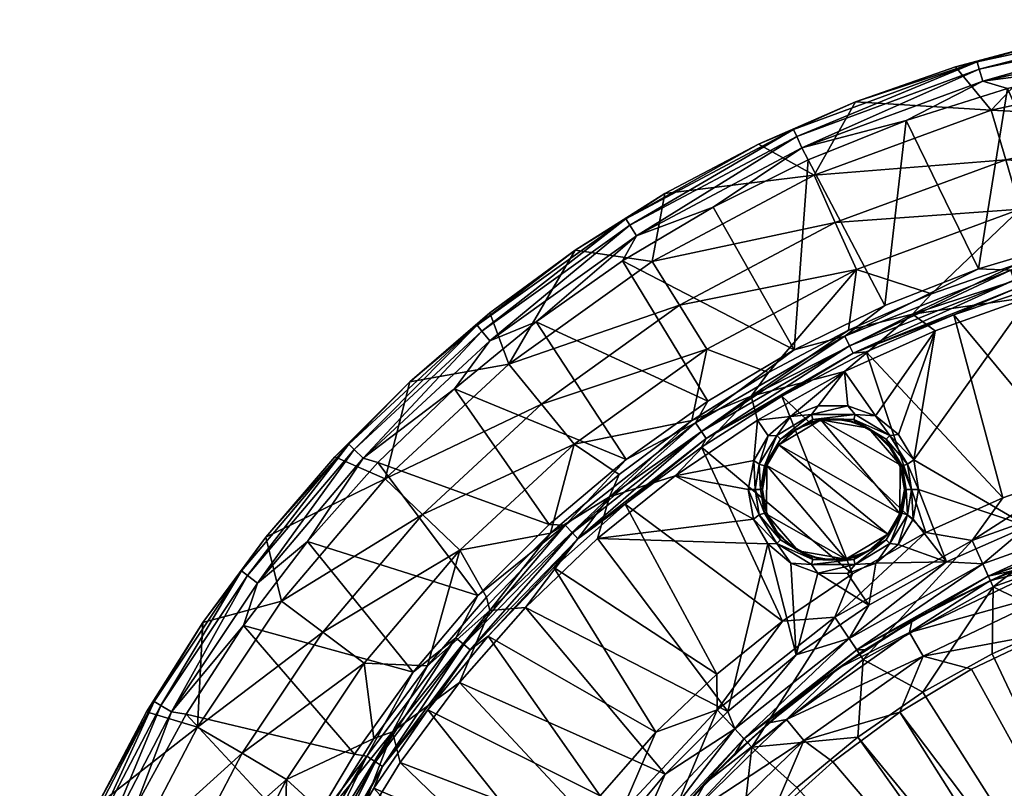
# Model space of a CAD drawing. Header units: inches. Extents: x -200 to 200, y -200 to 200.
# Tile 3 of 10: x -191 to -52, y 89 to 197. Entities that reach past the tile are written whole.
import ezdxf

# ---------------------------------------------------------------- set-up
doc = ezdxf.new("R2010")
doc.units = ezdxf.units.IN
doc.header["$MEASUREMENT"] = 0
doc.layers.add('Layer 1', color=7, linetype='Continuous')

# ---------------------------------------------------------------- blocks, each defined once
blk = doc.blocks.new('Lavabo Bucket 40')
at = {"color": 253, "true_color": 0xa4adb2}
mesh = blk.add_polyface(dxfattribs=at)
corners = [(-28.22, 169.1, 350), (-25.98, 167.85, 349.74), (-42.04, 166.21, 350), (-29.77, 197.29, 344.57), (-28.33, 197.29, 346.53), (-44.42, 194.51, 344.57), (-55.81, 191.34, 346.53), (-58.84, 190.64, 344.57), (-72.93, 185.7, 344.57), (-55.51, 190.31, 348.38), (-81.67, 181.81, 346.53), (-65.8, 183.09, 350), (-55.01, 188.62, 349.61), (-51.54, 187.6, 350), (-22.35, 193.26, 350), (-37.07, 190.99, 350), (-27.93, 194.48, 349.61), (-81.23, 180.83, 348.38), (-28.18, 196.22, 348.38), (-80.51, 179.23, 349.61), (-27.32, 190.3, 259.57), (-53.83, 184.56, 259.57), (-51.79, 177.56, 174.57), (-26.29, 183.09, 174.57), (-78.78, 175.37, 259.57), (-75.79, 168.72, 174.57), (-25.25, 175.87, 89.57), (-49.75, 170.57, 89.57), (-25.38, 168.49, 4.57), (-37.9, 166.13, 4.57), (-55.64, 162.16, 350), (-68.82, 157.01, 350), (-79.6, 177.52, 350)]
mesh.append_faces([[corners[k] for k in face] for face in [(0, 1, 2), (3, 4, 5), (6, 7, 5), (8, 7, 6), (5, 4, 6), (9, 6, 4), (10, 8, 6), (11, 12, 13), (14, 15, 16), (17, 6, 9), (9, 4, 18), (9, 12, 19), (18, 16, 12), (12, 9, 18), (19, 12, 11), (13, 12, 15), (12, 16, 15), (20, 3, 5), (7, 8, 21), (5, 21, 20), (21, 22, 23), (7, 21, 5), (8, 24, 21), (21, 23, 20), (22, 24, 25), (24, 22, 21), (26, 22, 27), (22, 26, 23), (27, 22, 25), (28, 26, 29), (26, 27, 29), (30, 13, 2), (30, 31, 11), (2, 15, 0), (14, 0, 15), (15, 2, 13), (13, 30, 11), (11, 31, 32)]], dxfattribs={"color": 253})
mesh = blk.add_polyface(dxfattribs=at)
corners = [(-78.94, 140.92, 1.02), (-76, 141.05, 2), (-73.2, 140.92, 1.02), (-79.13, 140.56, 2), (-74.02, 142.85), (-72.98, 141.65, 0.26), (-70.13, 141.47), (-79.16, 141.65, 0.26), (-78.19, 142.87), (-82.11, 141.36), (-81.6, 150.78, 350), (-68.82, 157.01, 350), (-74.43, 152.67, 349.74), (-95.48, 140.47, 349.74), (-94.64, 139.23, 348.93), (-73.77, 151.32, 348.93), (-73.27, 150.3, 347.66), (-94, 138.28, 347.66), (-71.43, 150.46, 346.17), (-83.32, 144.22, 346.17), (-74.49, 147.69), (-64.92, 155.81, 1.32), (-87.65, 144.25, 1.32), (-86.76, 140.83), (-73.95, 153.53, 4.57), (-85.2, 147.57, 4.57), (-72.93, 185.7, 344.57), (-81.67, 181.81, 346.53), (-86.59, 179.75, 344.57), (-55.81, 191.34, 346.53), (-81.23, 180.83, 348.38), (-55.51, 190.31, 348.38), (-80.51, 179.23, 349.61), (-79.6, 177.52, 350), (-92.98, 170.89, 350), (-65.8, 183.09, 350), (-93.87, 150.86, 89.57), (-72.8, 162.08, 89.57), (-97.72, 157.04, 174.57), (-78.78, 175.37, 259.57), (-101.57, 163.23, 259.57), (-75.79, 168.72, 174.57), (-74.36, 140.89, 205), (-77.84, 140.9, 205)]
mesh.append_faces([[corners[k] for k in face] for face in [(0, 1, 2), (0, 3, 1), (4, 5, 6), (0, 2, 5), (5, 7, 0), (7, 8, 9), (8, 7, 4), (7, 5, 4), (10, 11, 12), (12, 13, 10), (14, 12, 15), (15, 16, 17), (15, 17, 14), (16, 18, 19), (17, 16, 19), (20, 21, 22), (20, 22, 23), (24, 25, 22), (22, 21, 24), (26, 27, 28), (29, 30, 27), (31, 32, 30), (32, 33, 34), (33, 32, 35), (36, 37, 38), (28, 39, 26), (39, 40, 41), (25, 37, 36), (37, 41, 38), (24, 37, 25), (23, 9, 20), (4, 20, 8), (4, 6, 20), (9, 8, 20), (33, 11, 10), (33, 10, 34), (42, 1, 43), (1, 3, 43)]], dxfattribs={"color": 253})
mesh = blk.add_polyface(dxfattribs=at)
corners = [(-95.48, 140.47, 349.74), (-105.27, 135.31, 350), (-93.74, 143.54, 350), (-81.6, 150.78, 350), (-74.43, 152.67, 349.74), (-94.64, 139.23, 348.93), (-94, 138.28, 347.66), (-83.32, 144.22, 346.17), (-94.66, 137.06, 346.17), (-98.36, 132.99), (-86.76, 140.83), (-87.65, 144.25, 1.32), (-96, 140.78, 4.57), (-85.2, 147.57, 4.57), (-107.59, 130.06, 1.32), (-105.3, 169.23, 346.53), (-86.59, 179.75, 344.57), (-81.67, 181.81, 346.53), (-112.43, 164.83, 344.57), (-99.8, 172.78, 344.57), (-126.26, 154.22, 346.53), (-124.47, 152.03, 349.61), (-104.73, 168.31, 348.38), (-103.8, 166.82, 349.61), (-125.58, 153.39, 348.38), (-81.23, 180.83, 348.38), (-117.95, 154.72, 350), (-80.51, 179.23, 349.61), (-105.76, 163.3, 350), (-92.98, 170.89, 350), (-78.78, 175.37, 259.57), (-101.57, 163.23, 259.57), (-121.79, 148.75, 259.57), (-117.17, 143.12, 174.57), (-112.56, 137.48, 89.57), (-93.87, 150.86, 89.57), (-75.79, 168.72, 174.57), (-97.72, 157.04, 174.57), (-129.44, 145.24, 350)]
mesh.append_faces([[corners[k] for k in face] for face in [(0, 1, 2), (3, 0, 2), (4, 5, 0), (6, 7, 8), (9, 10, 11), (12, 11, 13), (14, 11, 12), (15, 16, 17), (18, 19, 15), (15, 20, 18), (15, 19, 16), (21, 22, 23), (17, 22, 15), (15, 22, 24), (17, 25, 22), (26, 21, 23), (22, 21, 24), (25, 27, 23), (25, 23, 22), (23, 28, 26), (23, 29, 28), (23, 27, 29), (30, 19, 31), (19, 18, 31), (31, 18, 32), (16, 19, 30), (33, 34, 35), (36, 31, 37), (37, 32, 33), (32, 37, 31), (34, 12, 35), (33, 35, 37), (35, 12, 13), (28, 29, 3), (1, 38, 26), (26, 28, 2), (28, 3, 2), (26, 2, 1)]], dxfattribs={"color": 253})
mesh = blk.add_polyface(dxfattribs=at)
corners = [(-126.26, 154.22, 346.53), (-135.74, 146.23, 344.57), (-124.43, 155.98, 344.57), (-112.43, 164.83, 344.57), (-144.33, 137.46, 346.53), (-146.29, 135.67, 344.57), (-156.01, 124.37, 344.57), (-159.45, 119.59, 346.53), (-164.87, 112.35, 344.57), (-143.55, 136.71, 348.38), (-158.59, 118.94, 348.38), (-129.44, 145.24, 350), (-124.47, 152.03, 349.61), (-117.95, 154.72, 350), (-105.3, 169.23, 346.53), (-125.58, 153.39, 348.38), (-142.28, 135.5, 349.61), (-157.18, 117.89, 349.61), (-140.21, 134.88, 350), (-150.12, 123.75, 350), (-121.79, 148.75, 259.57), (-139.21, 132.59, 259.57), (-133.94, 127.56, 174.57), (-117.17, 143.12, 174.57), (-153.8, 115.35, 259.57), (-112.56, 137.48, 89.57), (-128.66, 122.54, 89.57), (-147.97, 110.98, 174.57), (-124.93, 115.89, 4.57), (-115.9, 124.9, 4.57), (-126.12, 116.13, 350), (-116.08, 126.16, 350)]
mesh.append_faces([[corners[k] for k in face] for face in [(0, 1, 2), (3, 0, 2), (1, 0, 4), (5, 4, 6), (5, 1, 4), (7, 8, 6), (4, 0, 9), (6, 4, 7), (4, 10, 7), (11, 12, 13), (14, 15, 0), (4, 9, 10), (0, 15, 9), (9, 16, 17), (9, 17, 10), (15, 12, 16), (16, 9, 15), (16, 18, 19), (17, 16, 19), (18, 16, 11), (16, 12, 11), (3, 2, 20), (6, 21, 5), (5, 21, 1), (22, 23, 21), (21, 6, 24), (21, 20, 1), (2, 1, 20), (21, 23, 20), (22, 21, 24), (25, 22, 26), (22, 25, 23), (26, 22, 27), (26, 28, 29), (25, 26, 29), (19, 18, 30), (31, 18, 11), (18, 31, 30)]], dxfattribs={"color": 253})
mesh = blk.add_polyface(dxfattribs=at)
corners = [(-51.05, 161.99, 349.74), (-42.04, 166.21, 350), (-25.98, 167.85, 349.74), (-55.64, 162.16, 350), (-50.26, 159.47, 347.66), (-25.75, 166.37, 348.93), (-25.57, 165.24, 347.66), (-74.43, 152.67, 349.74), (-68.82, 157.01, 350), (-73.77, 151.32, 348.93), (-46.37, 159.97, 346.17), (-59.1, 155.71, 346.17), (-50.6, 160.56, 348.93), (-73.27, 150.3, 347.66), (-71.43, 150.46, 346.17), (-33.35, 163.19, 346.17), (-21.04, 164.07), (-39.93, 164, 1.32), (-34.88, 161.69), (-48.43, 158.16), (-64.92, 155.81, 1.32), (-50.22, 162.83, 4.57), (-37.9, 166.13, 4.57), (-61.72, 153.46), (-74.49, 147.69), (-62.25, 158.63, 4.57), (-73.95, 153.53, 4.57), (-25.38, 168.49, 4.57), (-49.75, 170.57, 89.57), (-72.8, 162.08, 89.57), (-75.79, 168.72, 174.57), (-36.9, 129.86), (-70.13, 141.47), (-64.75, 135.24), (-29.49, 136.83, 235.33), (-40.97, 133.85, 235.33), (-52.19, 129.89, 235.33)]
mesh.append_faces([[corners[k] for k in face] for face in [(0, 1, 2), (0, 3, 1), (4, 5, 6), (3, 0, 7), (7, 8, 3), (9, 7, 0), (4, 10, 11), (12, 0, 2), (9, 0, 12), (12, 2, 5), (12, 4, 13), (13, 9, 12), (5, 4, 12), (14, 13, 11), (13, 4, 11), (15, 10, 4), (4, 6, 15), (16, 17, 18), (17, 19, 18), (17, 20, 19), (21, 17, 22), (23, 19, 20), (23, 20, 24), (25, 26, 20), (25, 20, 21), (20, 17, 21), (22, 17, 27), (22, 28, 21), (26, 25, 29), (28, 30, 29), (21, 28, 25), (28, 29, 25), (18, 19, 31), (23, 24, 32), (23, 33, 19), (34, 10, 15), (10, 35, 11), (14, 11, 36)]], dxfattribs={"color": 253})
mesh = blk.add_polyface(dxfattribs=at)
corners = [(-40.17, 123.65, 5), (-33.51, 126.27, 2.55), (-54.24, 118.85, 2.55), (-51.09, 119.56, 5), (-34, 128.12, 0.64), (-61.6, 114.5, 5), (-48.74, 125.89), (-55.03, 120.59, 0.64), (-60.13, 120.86), (-36.9, 129.86), (-64.75, 135.24), (-48.43, 158.16), (-64.07, 131.07), (-40.97, 133.85, 235.33), (-46.37, 159.97, 346.17), (-29.49, 136.83, 235.33), (-52.19, 129.89, 235.33), (-59.1, 155.71, 346.17), (-42.56, 122.8, 195), (-30.68, 126.31, 195), (-54.02, 118.21, 195), (-65.02, 112.53, 195), (-32.97, 115.93, 220), (-43.55, 112.4, 220), (-33.09, 124.68, 221.88), (-53.55, 117.35, 221.88), (-63.46, 102.49, 220), (-53.72, 107.91, 220), (-56.53, 123.87, 227.53), (-63.03, 125, 235.33), (-71.86, 107.12, 221.88), (-34.93, 131.61, 227.53), (-43.96, 116.9, 203.72), (-22.52, 122.84, 203.72), (-45.31, 120.48, 199.89), (-45.95, 110.81, 205), (-34.87, 114.79, 205), (-65.35, 110.9, 199.89), (-63.41, 107.6, 203.72), (-56.59, 105.77, 205)]
mesh.append_faces([[corners[k] for k in face] for face in [(0, 1, 2), (2, 3, 0), (2, 1, 4), (3, 2, 5), (4, 6, 7), (2, 4, 7), (7, 6, 8), (4, 9, 6), (10, 6, 11), (6, 9, 11), (12, 8, 6), (10, 12, 6), (13, 14, 15), (13, 16, 17), (18, 0, 3), (0, 18, 19), (5, 20, 3), (18, 3, 20), (21, 20, 5), (22, 23, 24), (25, 24, 23), (26, 25, 27), (27, 25, 23), (16, 28, 29), (30, 28, 25), (25, 31, 24), (31, 25, 28), (28, 16, 13), (31, 28, 13), (32, 33, 34), (32, 35, 36), (32, 37, 38), (38, 35, 32), (38, 39, 35), (20, 37, 34), (37, 32, 34), (19, 18, 34), (20, 34, 18)]], dxfattribs={"color": 253})
mesh = blk.add_polyface(dxfattribs=at)
corners = [(-72.93, 140.53, 2), (-70.19, 139.08, 2), (-68.64, 138.15, 1.02), (-64.07, 131.07), (-64.75, 135.24), (-65.64, 134.65, 0.26), (-66.07, 131.07, 2), (-65.81, 131.07, 1.02), (-66.61, 134.16, 2), (-67.99, 136.84, 2), (-65.05, 131.07, 0.26), (-66.37, 134.4, 1.02), (-73.2, 140.92, 1.02), (-68.09, 138.68, 0.26), (-66.9, 138.85), (-70.13, 141.47), (-72.98, 141.65, 0.26), (-66.07, 131.07, 205), (-66.53, 127.92, 2), (-66.72, 127.67, 205), (-61.72, 153.46), (-71.43, 150.46, 346.17), (-52.19, 129.89, 235.33), (-63.03, 125, 235.33), (-71.12, 139.74, 205), (-68.43, 137.56, 205), (-66.64, 134.55, 205), (-77.84, 140.9, 205), (-64.83, 126.9), (-66.37, 127.75, 1.02), (-65.64, 127.5, 0.26)]
mesh.append_faces([[corners[k] for k in face] for face in [(0, 1, 2), (3, 4, 5), (6, 7, 8), (1, 9, 2), (7, 10, 11), (11, 9, 8), (11, 2, 9), (5, 10, 3), (12, 2, 13), (2, 11, 5), (2, 5, 13), (11, 8, 7), (14, 15, 13), (16, 13, 15), (14, 13, 4), (13, 5, 4), (5, 11, 10), (17, 18, 6), (18, 17, 19), (15, 14, 20), (14, 4, 20), (21, 22, 23), (0, 24, 1), (9, 1, 25), (24, 25, 1), (26, 8, 9), (9, 25, 26), (17, 8, 26), (17, 6, 8), (25, 24, 26), (26, 27, 19), (19, 17, 26), (28, 3, 10), (6, 29, 7), (18, 29, 6), (10, 7, 30), (29, 30, 7), (30, 28, 10)]], dxfattribs={"color": 253})
mesh = blk.add_polyface(dxfattribs=at)
corners = [(-86.07, 131.07, 2), (-85.61, 134.22, 2), (-85.77, 134.4, 1.02), (-72.93, 140.53, 2), (-68.64, 138.15, 1.02), (-73.2, 140.92, 1.02), (-76, 141.05, 2), (-78.94, 140.92, 1.02), (-81.93, 139.17, 2), (-79.13, 140.56, 2), (-83.5, 138.15, 1.02), (-84.14, 137.01, 2), (-86.5, 134.65, 0.26), (-85.26, 138.65), (-87.29, 135.16), (-87.09, 131.07, 0.26), (-88.07, 131.07), (-84.05, 138.68, 0.26), (-86.33, 131.07, 1.02), (-79.16, 141.65, 0.26), (-68.09, 138.68, 0.26), (-72.98, 141.65, 0.26), (-82.11, 141.36), (-86.76, 140.83), (-63.03, 125, 235.33), (-83.32, 144.22, 346.17), (-71.43, 150.46, 346.17), (-73.39, 119.2, 235.33), (-94.66, 137.06, 346.17), (-81.11, 139.65, 205), (-77.84, 140.9, 205), (-83.73, 137.38, 205), (-85.42, 134.48, 205), (-86.07, 131.07, 205), (-74.36, 140.89, 205), (-71.12, 139.74, 205), (-66.72, 127.67, 205), (-66.64, 134.55, 205)]
mesh.append_faces([[corners[k] for k in face] for face in [(0, 1, 2), (3, 4, 5), (6, 3, 5), (7, 8, 9), (7, 10, 8), (2, 11, 10), (11, 2, 1), (8, 10, 11), (12, 13, 14), (15, 14, 16), (13, 12, 17), (15, 18, 12), (17, 2, 10), (17, 12, 2), (10, 7, 19), (10, 19, 17), (20, 21, 5), (2, 12, 18), (12, 14, 15), (17, 22, 13), (17, 19, 22), (13, 23, 14), (13, 22, 23), (24, 25, 26), (25, 27, 28), (29, 30, 9), (8, 31, 29), (29, 9, 8), (31, 11, 32), (11, 31, 8), (33, 32, 1), (11, 1, 32), (3, 6, 34), (35, 3, 34), (36, 30, 31), (30, 37, 35), (30, 35, 34), (31, 30, 29)]], dxfattribs={"color": 253})
mesh = blk.add_polyface(dxfattribs=at)
corners = [(-105.27, 135.31, 350), (-95.48, 140.47, 349.74), (-113.82, 126.07, 349.74), (-116.08, 126.16, 350), (-126.12, 116.13, 350), (-127.24, 108.48, 347.66), (-112.81, 124.96, 348.93), (-112.04, 124.11, 347.66), (-94.64, 139.23, 348.93), (-94, 138.28, 347.66), (-128.11, 109.22, 348.93), (-105.38, 129.01, 346.17), (-115.43, 120.1, 346.17), (-124.71, 110.42, 346.17), (-94.66, 137.06, 346.17), (-87.65, 144.25, 1.32), (-107.59, 130.06, 1.32), (-98.36, 132.99), (-119.44, 114.43), (-109.31, 124.15), (-124.44, 114.04, 1.32), (-115.9, 124.9, 4.57), (-106.25, 133.21, 4.57), (-96, 140.78, 4.57), (-112.56, 137.48, 89.57), (-99.74, 90.97), (-90.92, 99.79), (-88.07, 131.07), (-87.31, 126.9), (-85.31, 123.44), (-128.72, 103.88), (-87.29, 135.16), (-86.76, 140.83), (-129.44, 145.24, 350), (-101.06, 96.85, 235.33), (-83.25, 112.54, 235.33), (-92.48, 105.07, 235.33), (-92.41, 100, 227.53)]
mesh.append_faces([[corners[k] for k in face] for face in [(0, 1, 2), (3, 2, 4), (3, 0, 2), (5, 6, 7), (1, 6, 2), (8, 9, 7), (2, 6, 10), (1, 8, 6), (11, 7, 9), (8, 7, 6), (7, 12, 13), (7, 11, 12), (9, 14, 11), (15, 16, 17), (18, 19, 16), (18, 16, 20), (16, 21, 20), (22, 21, 16), (22, 16, 23), (16, 19, 17), (24, 22, 23), (24, 21, 22), (18, 25, 26), (27, 17, 28), (28, 19, 29), (25, 18, 30), (26, 19, 18), (17, 31, 32), (19, 26, 29), (19, 28, 17), (27, 31, 17), (33, 0, 3), (34, 13, 12), (11, 14, 35), (36, 12, 11), (11, 35, 36), (34, 12, 36), (37, 36, 35)]], dxfattribs={"color": 253})
mesh = blk.add_polyface(dxfattribs=at)
corners = [(-86.33, 131.07, 1.02), (-86.07, 131.07, 2), (-85.77, 134.4, 1.02), (-83.71, 124.59, 205), (-84.15, 125.3, 2), (-81.95, 123.06, 2), (-85.53, 127.99, 2), (-86.07, 131.07, 205), (-71.03, 122.5, 205), (-73, 121.59, 2), (-70.21, 122.97, 2), (-81.02, 122.41, 205), (-79.21, 121.62, 2), (-85.5, 127.6, 205), (-73.39, 119.2, 235.33), (-83.32, 144.22, 346.17), (-63.03, 125, 235.33), (-83.25, 112.54, 235.33), (-94.66, 137.06, 346.17), (-85.61, 134.22, 2), (-83.73, 137.38, 205), (-68.41, 124.76, 205), (-66.72, 127.67, 205), (-85.42, 134.48, 205), (-74.3, 121.24, 205), (-88.07, 131.07), (-87.31, 126.9), (-86.5, 127.5, 0.26), (-85.77, 127.75, 1.02), (-83.5, 124, 1.02), (-87.09, 131.07, 0.26), (-78.94, 121.23, 1.02), (-73.2, 121.23, 1.02), (-68.64, 124, 1.02), (-72.98, 120.49, 0.26), (-84.05, 123.47, 0.26), (-85.31, 123.44), (-82.06, 120.68)]
mesh.append_faces([[corners[k] for k in face] for face in [(0, 1, 2), (3, 4, 5), (1, 6, 7), (8, 9, 10), (3, 5, 11), (5, 12, 11), (13, 6, 4), (13, 4, 3), (6, 13, 7), (14, 15, 16), (14, 17, 18), (7, 19, 1), (20, 21, 22), (7, 13, 23), (3, 11, 13), (13, 11, 24), (24, 23, 13), (21, 23, 24), (20, 23, 21), (25, 26, 27), (28, 29, 4), (0, 6, 1), (27, 30, 25), (28, 4, 6), (29, 5, 4), (30, 28, 0), (12, 5, 29), (29, 31, 12), (9, 32, 10), (33, 32, 34), (31, 29, 35), (29, 28, 27), (29, 27, 35), (28, 6, 0), (36, 37, 35), (36, 35, 26), (35, 27, 26), (27, 28, 30)]], dxfattribs={"color": 253})
mesh = blk.add_polyface(dxfattribs=at)
corners = [(-67.99, 125.14, 2), (-68.41, 124.76, 205), (-70.21, 122.97, 2), (-66.53, 127.92, 2), (-66.72, 127.67, 205), (-71.03, 122.5, 205), (-72.78, 108.49, 2.55), (-61.6, 114.5, 5), (-54.24, 118.85, 2.55), (-71.64, 108.5, 5), (-60.13, 120.86), (-73.85, 110.08, 0.64), (-55.03, 120.59, 0.64), (-71.06, 114.78), (-70.08, 120.68), (-64.07, 131.07), (-64.83, 126.9), (-66.96, 123.3), (-65.02, 112.53, 195), (-75.43, 105.84, 195), (-63.46, 102.49, 220), (-72.64, 96.19, 220), (-71.86, 107.12, 221.88), (-53.55, 117.35, 221.88), (-56.53, 123.87, 227.53), (-75.85, 113.08, 227.53), (-73.39, 119.2, 235.33), (-63.03, 125, 235.33), (-66.69, 99.71, 205), (-56.59, 105.77, 205), (-63.41, 107.6, 203.72), (-80.22, 95.72, 203.72), (-82.68, 98.66, 199.89), (-65.35, 110.9, 199.89), (-54.02, 118.21, 195), (-74.3, 121.24, 205), (-65.64, 127.5, 0.26), (-68.09, 123.47, 0.26), (-68.64, 124, 1.02), (-73.2, 121.23, 1.02), (-66.37, 127.75, 1.02), (-72.98, 120.49, 0.26)]
mesh.append_faces([[corners[k] for k in face] for face in [(0, 1, 2), (0, 3, 4), (4, 1, 0), (2, 1, 5), (6, 7, 8), (6, 9, 7), (10, 11, 12), (12, 6, 8), (12, 11, 6), (13, 11, 10), (14, 13, 10), (15, 16, 10), (16, 17, 10), (17, 14, 10), (7, 9, 18), (9, 19, 18), (20, 21, 22), (22, 23, 20), (24, 22, 25), (25, 26, 27), (24, 25, 27), (28, 29, 30), (28, 30, 31), (32, 30, 33), (18, 33, 34), (19, 33, 18), (1, 35, 5), (16, 36, 17), (37, 17, 36), (38, 2, 39), (0, 38, 40), (40, 3, 0), (40, 37, 36), (37, 40, 38), (2, 38, 0), (38, 41, 37), (37, 14, 17), (37, 41, 14)]], dxfattribs={"color": 253})
mesh = blk.add_polyface(dxfattribs=at)
corners = [(-129.25, 110.19, 349.74), (-135.27, 105.32, 350), (-126.12, 116.13, 350), (-113.82, 126.07, 349.74), (-141.8, 93.49, 349.74), (-128.11, 109.22, 348.93), (-140.55, 92.67, 348.93), (-127.24, 108.48, 347.66), (-139.59, 92.04, 347.66), (-124.71, 110.42, 346.17), (-112.04, 124.11, 347.66), (-112.81, 124.96, 348.93), (-133.19, 100.03, 346.17), (-124.44, 114.04, 1.32), (-138.18, 96.94, 1.32), (-128.72, 103.88), (-119.44, 114.43), (-124.93, 115.89, 4.57), (-133.23, 106.24, 4.57), (-115.9, 124.9, 4.57), (-164.87, 112.35, 344.57), (-159.45, 119.59, 346.53), (-171.72, 101.19, 346.53), (-172.81, 99.72, 344.57), (-170.79, 100.64, 348.38), (-159.15, 111.91, 350), (-169.27, 99.75, 349.61), (-157.18, 117.89, 349.61), (-158.59, 118.94, 348.38), (-167.24, 99.4, 350), (-150.12, 123.75, 350), (-153.8, 115.35, 259.57), (-165.63, 97.6, 259.57), (-156.01, 124.37, 344.57), (-128.66, 122.54, 89.57), (-142.14, 106.61, 89.57), (-133.94, 127.56, 174.57), (-147.97, 110.98, 174.57), (-159.35, 93.9, 174.57), (-140.81, 95.98, 4.57), (-143.51, 93.79, 350)]
mesh.append_faces([[corners[k] for k in face] for face in [(0, 1, 2), (2, 3, 0), (1, 0, 4), (3, 5, 0), (0, 5, 6), (5, 7, 8), (9, 7, 10), (11, 7, 5), (7, 9, 12), (13, 14, 15), (15, 16, 13), (13, 17, 18), (14, 13, 18), (17, 13, 19), (20, 21, 22), (23, 20, 22), (22, 21, 24), (25, 26, 27), (21, 28, 24), (28, 27, 26), (26, 24, 28), (29, 26, 25), (27, 30, 25), (31, 20, 32), (33, 20, 31), (32, 20, 23), (18, 34, 35), (36, 31, 37), (32, 37, 31), (34, 37, 35), (38, 35, 37), (17, 34, 18), (35, 39, 18), (1, 40, 25), (30, 2, 1), (25, 40, 29), (30, 1, 25)]], dxfattribs={"color": 253})
mesh = blk.add_polyface(dxfattribs=at)
corners = [(-73, 121.59, 2), (-74.3, 121.24, 205), (-76.14, 121.1, 2), (-81.02, 122.41, 205), (-79.21, 121.62, 2), (-77.78, 121.26, 205), (-71.03, 122.5, 205), (-81.06, 101.65, 5), (-71.64, 108.5, 5), (-72.78, 108.49, 2.55), (-88.66, 95.94, 2.55), (-73.85, 110.08, 0.64), (-71.06, 114.78), (-81.32, 107.76), (-89.96, 97.35, 0.64), (-90.92, 99.79), (-78.24, 119.3), (-85.31, 123.44), (-82.06, 120.68), (-70.08, 120.68), (-74.07, 119.25), (-75.43, 105.84, 195), (-85.14, 98.21, 195), (-75.85, 113.08, 227.53), (-83.25, 112.54, 235.33), (-73.39, 119.2, 235.33), (-71.86, 107.12, 221.88), (-87.55, 94.74, 221.88), (-92.41, 100, 227.53), (-82.68, 98.66, 199.89), (-65.35, 110.9, 199.89), (-78.94, 121.23, 1.02), (-79.16, 120.49, 0.26), (-73.2, 121.23, 1.02), (-72.98, 120.49, 0.26), (-84.05, 123.47, 0.26)]
mesh.append_faces([[corners[k] for k in face] for face in [(0, 1, 2), (3, 4, 5), (6, 1, 0), (4, 2, 5), (2, 1, 5), (7, 8, 9), (9, 10, 7), (11, 12, 13), (11, 10, 9), (10, 11, 14), (15, 14, 13), (14, 11, 13), (16, 13, 12), (17, 15, 13), (16, 18, 13), (18, 17, 13), (19, 20, 12), (20, 16, 12), (21, 8, 7), (21, 7, 22), (23, 24, 25), (26, 27, 23), (23, 27, 28), (23, 28, 24), (22, 29, 21), (29, 30, 21), (5, 1, 3), (31, 2, 4), (32, 18, 16), (31, 33, 2), (33, 0, 2), (33, 31, 32), (32, 34, 33), (35, 32, 31), (34, 20, 19), (20, 34, 16), (34, 32, 16), (32, 35, 18)]], dxfattribs={"color": 253})
mesh = blk.add_polyface(dxfattribs=at)
corners = [(-88.66, 95.94, 2.55), (-97.92, 85.51, 5), (-89.85, 93.96, 5), (-81.06, 101.65, 5), (-101.7, 82, 2.55), (-89.96, 97.35, 0.64), (-103.19, 83.2, 0.64), (-90.92, 99.79), (-99.74, 90.97), (-63.46, 102.49, 220), (-14.98, 26.01, 220), (-72.64, 96.19, 220), (-53.72, 107.91, 220), (-43.55, 112.4, 220), (-20.11, 22.33, 220), (-81.21, 89.08, 220), (-89.09, 81.18, 220), (-16.78, 33.52, 205), (-56.59, 105.77, 205), (-66.69, 99.71, 205), (-84.87, 84.81, 205), (-22.62, 29.91, 205), (-76.14, 92.71, 205), (-45.95, 110.81, 205), (-85.14, 98.21, 195), (-94.11, 89.67, 195), (-102.22, 80.32, 195), (-87.55, 94.74, 221.88), (-71.86, 107.12, 221.88), (-100.42, 80.97, 221.88), (-101.06, 96.85, 235.33), (-92.48, 105.07, 235.33), (-92.41, 100, 227.53), (-96.18, 72.63, 220), (-96.98, 84.64, 199.89), (-80.22, 95.72, 203.72), (-94.1, 82.12, 203.72), (-92.79, 76.08, 205), (-105, 67.62, 203.72), (-63.41, 107.6, 203.72), (-82.68, 98.66, 199.89)]
mesh.append_faces([[corners[k] for k in face] for face in [(0, 1, 2), (3, 0, 2), (0, 4, 1), (4, 0, 5), (4, 5, 6), (5, 7, 8), (6, 5, 8), (9, 10, 11), (12, 13, 10), (11, 14, 15), (12, 10, 9), (16, 15, 14), (17, 18, 19), (20, 21, 22), (21, 19, 22), (17, 23, 18), (2, 24, 3), (2, 1, 25), (25, 24, 2), (1, 26, 25), (16, 27, 15), (27, 28, 11), (15, 27, 11), (29, 27, 16), (30, 31, 32), (16, 33, 29), (27, 29, 32), (26, 34, 25), (35, 22, 19), (22, 35, 20), (20, 35, 36), (37, 20, 36), (38, 37, 36), (39, 40, 35), (36, 35, 34), (40, 34, 35), (40, 24, 25), (34, 40, 25)]], dxfattribs={"color": 253})
mesh = blk.add_polyface(dxfattribs=at)
corners = [(-143.51, 93.79, 350), (-141.8, 93.49, 349.74), (-150.76, 81.63, 350), (-135.27, 105.32, 350), (-151.62, 76.54, 349.74), (-156.98, 68.91, 350), (-149.26, 75.35, 347.66), (-140.55, 92.67, 348.93), (-139.59, 92.04, 347.66), (-150.28, 75.86, 348.93), (-129.25, 110.19, 349.74), (-147.51, 77.37, 346.17), (-128.11, 109.22, 348.93), (-153.26, 65.26, 346.17), (-140.81, 88.98, 346.17), (-133.19, 100.03, 346.17), (-127.24, 108.48, 347.66), (-137.06, 92.6), (-128.72, 103.88), (-138.18, 96.94, 1.32), (-144.41, 80.67), (-148.93, 79.43, 1.32), (-150.74, 68.1), (-147.58, 85.19, 4.57), (-153.53, 73.93, 4.57), (-156.97, 62.05, 1.32), (-140.81, 95.98, 4.57), (-133.23, 106.24, 4.57), (-165.63, 97.6, 259.57), (-159.35, 93.9, 174.57), (-147.97, 110.98, 174.57), (-153.08, 90.21, 89.57), (-161.64, 73.77, 89.57), (-142.14, 106.61, 89.57), (-114.76, 71.1), (-107.72, 81.37), (-120.82, 60.21), (-167.24, 99.4, 350), (-108.92, 87.91, 235.33), (-124.71, 110.42, 346.17), (-122.21, 68.26, 235.33), (-115.97, 78.38, 235.33)]
mesh.append_faces([[corners[k] for k in face] for face in [(0, 1, 2), (0, 3, 1), (4, 5, 2), (2, 1, 4), (6, 7, 8), (1, 9, 4), (10, 7, 1), (1, 7, 9), (11, 6, 8), (7, 6, 9), (8, 7, 12), (6, 11, 13), (8, 14, 11), (8, 15, 14), (8, 16, 15), (17, 18, 19), (20, 19, 21), (19, 20, 17), (21, 22, 20), (19, 23, 21), (23, 24, 21), (25, 21, 24), (26, 23, 19), (19, 27, 26), (28, 29, 30), (31, 32, 24), (33, 29, 31), (31, 23, 26), (33, 31, 26), (23, 31, 24), (20, 34, 17), (35, 18, 17), (34, 20, 36), (37, 0, 2), (38, 15, 39), (40, 14, 41), (15, 41, 14), (11, 14, 40)]], dxfattribs={"color": 253})
mesh = blk.add_polyface(dxfattribs=at)
corners = [(-105.17, 76.41, 5), (-97.92, 85.51, 5), (-101.7, 82, 2.55), (-111.92, 67.38, 2.55), (-111.61, 66.67, 5), (-117.13, 56.4, 5), (-107.72, 81.37), (-113.56, 68.37, 0.64), (-103.19, 83.2, 0.64), (-114.76, 71.1), (-120.82, 60.21), (-99.74, 90.97), (-128.72, 103.88), (-137.06, 92.6), (-108.92, 87.91, 235.33), (-124.71, 110.42, 346.17), (-101.06, 96.85, 235.33), (-133.19, 100.03, 346.17), (-115.97, 78.38, 235.33), (-102.22, 80.32, 195), (-109.38, 70.26, 195), (-115.56, 59.53, 195), (-96.18, 72.63, 220), (-102.48, 63.44, 220), (-110.51, 66.53, 221.88), (-100.42, 80.97, 221.88), (-116.65, 70.23, 227.53), (-122.21, 68.26, 235.33), (-118.05, 52.01, 221.88), (-106, 85.47, 227.53), (-92.41, 100, 227.53), (-124.6, 54.9, 227.53), (-105, 67.62, 203.72), (-99.79, 66.63, 205), (-92.79, 76.08, 205), (-105.84, 56.52, 205), (-94.1, 82.12, 203.72), (-108.23, 69.69, 199.89), (-96.98, 84.64, 199.89), (-116.61, 54.52, 199.89)]
mesh.append_faces([[corners[k] for k in face] for face in [(0, 1, 2), (3, 0, 2), (0, 3, 4), (5, 4, 3), (6, 7, 8), (3, 2, 8), (8, 7, 3), (7, 9, 10), (9, 7, 6), (8, 11, 6), (6, 11, 12), (6, 13, 9), (14, 15, 16), (17, 14, 18), (19, 1, 0), (4, 20, 0), (19, 0, 20), (21, 20, 4), (22, 23, 24), (24, 25, 22), (18, 26, 27), (28, 26, 24), (24, 29, 25), (29, 24, 26), (30, 25, 29), (26, 31, 27), (14, 29, 18), (29, 26, 18), (29, 14, 16), (30, 29, 16), (32, 33, 34), (33, 32, 35), (32, 36, 37), (37, 36, 38), (37, 39, 32), (20, 37, 19), (37, 38, 19), (37, 20, 21)]], dxfattribs={"color": 253})
mesh = blk.add_polyface(dxfattribs=at)
corners = [(-162.15, 55.67, 350), (-156.98, 68.91, 350), (-158.98, 59.79, 349.74), (-172.81, 99.72, 344.57), (-171.72, 101.19, 346.53), (-179.78, 86.54, 344.57), (-181.33, 82.75, 346.53), (-185.75, 72.86, 344.57), (-188.54, 64.64, 346.53), (-190.67, 58.78, 344.57), (-187.52, 64.29, 348.38), (-180.35, 82.3, 348.38), (-170.79, 100.64, 348.38), (-178.75, 81.57, 349.61), (-185.86, 63.72, 349.61), (-169.27, 99.75, 349.61), (-180.46, 72.69, 350), (-185.5, 58.67, 350), (-174.35, 86.33, 350), (-167.24, 99.4, 350), (-174.9, 79.81, 259.57), (-165.63, 97.6, 259.57), (-181.86, 62.35, 259.57), (-159.35, 93.9, 174.57), (-168.27, 76.79, 174.57), (-174.97, 59.99, 174.57), (-153.08, 90.21, 89.57), (-161.64, 73.77, 89.57), (-168.07, 57.63, 89.57), (-158.62, 62.23, 4.57), (-150.76, 81.63, 350)]
mesh.append_faces([[corners[k] for k in face] for face in [(0, 1, 2), (3, 4, 5), (6, 7, 5), (7, 6, 8), (5, 4, 6), (9, 7, 8), (6, 10, 8), (4, 11, 6), (6, 11, 10), (4, 12, 11), (11, 13, 14), (14, 10, 11), (12, 15, 13), (12, 13, 11), (14, 16, 17), (13, 18, 16), (14, 13, 16), (15, 19, 18), (13, 15, 18), (20, 21, 5), (5, 21, 3), (20, 5, 7), (7, 22, 20), (7, 9, 22), (23, 20, 24), (23, 21, 20), (24, 22, 25), (24, 20, 22), (26, 24, 27), (26, 23, 24), (27, 25, 28), (27, 24, 25), (27, 28, 29), (18, 19, 30), (1, 0, 16), (18, 30, 1), (17, 16, 0), (16, 18, 1)]], dxfattribs={"color": 253})
mesh = blk.add_polyface(dxfattribs=at)
corners = [(-31.61, 6.39, 171.02), (-31.84, 6.35, 172), (-32.5, 0, 172), (-32.24, 0, 171.02), (-30.85, 6.23, 170.26), (-31.48, 0, 170.26), (-31.91, 5.98, 200), (-30.27, 11.66, 200), (-32.5, 0, 200), (-89.09, 81.18, 220), (-20.11, 22.33, 220), (-24.3, 17.69, 220), (-102.48, 63.44, 220), (-96.18, 72.63, 220), (-27.44, 12.26, 220), (-112.39, 43.55, 220), (-107.9, 53.71, 220), (-115.94, 32.98, 220), (-29.38, 6.27, 220), (-72.64, 96.19, 220), (-14.98, 26.01, 220), (-30, 0, 220), (-120.03, 11.14, 220), (-16.78, 33.52, 205), (-66.69, 99.71, 205), (-22.62, 29.91, 205), (-27.75, 25.22, 205), (-84.87, 84.81, 205), (-92.79, 76.08, 205), (-31.9, 19.69, 205), (-36.85, 6.95, 205), (-119.4, 11.77, 205), (-37.5, 0, 205), (-114.81, 34.81, 205), (-34.98, 13.51, 205), (-105.84, 56.52, 205), (-99.79, 66.63, 205), (-110.86, 45.87, 205), (-34.48, 6.32, 204.36), (-32.6, 5.98, 202.45), (-33.14, 0, 202.45), (-35.05, 0, 204.36), (-32.36, 13.48, 204.36), (-30.59, 12.75, 202.45)]
mesh.append_faces([[corners[k] for k in face] for face in [(0, 1, 2), (0, 3, 4), (3, 0, 2), (5, 4, 3), (6, 2, 1), (1, 7, 6), (6, 8, 2), (9, 10, 11), (11, 12, 13), (12, 11, 14), (15, 16, 14), (17, 14, 18), (19, 20, 10), (13, 9, 11), (12, 14, 16), (18, 21, 22), (23, 24, 25), (26, 25, 27), (28, 29, 26), (30, 31, 32), (33, 30, 34), (29, 35, 34), (29, 28, 36), (34, 35, 37), (29, 36, 35), (26, 27, 28), (30, 32, 38), (39, 40, 6), (38, 32, 41), (7, 39, 6), (6, 40, 8), (41, 39, 38), (42, 38, 43), (40, 39, 41), (34, 42, 29), (42, 34, 30), (30, 38, 42), (38, 39, 43)]], dxfattribs={"color": 253})

msp = doc.modelspace()

# ---------------------------------------------------------------- block references
at = {"layer": 'Layer 1'}
msp.add_blockref('Lavabo Bucket 40', (0, 0), dxfattribs=at)

doc.saveas('drawing.dxf')
